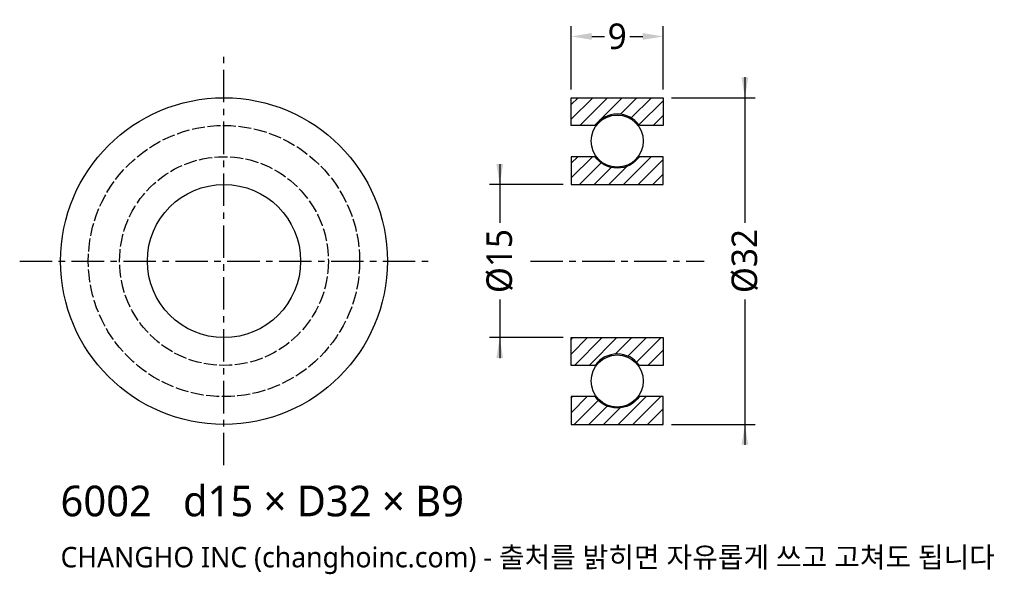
# Model space of a CAD drawing. Header units: millimetres. Extents: x -20 to 76.4, y -30.7 to 23.6.
import ezdxf

# ---------------------------------------------------------------- set-up
doc = ezdxf.new("R2010")
doc.units = ezdxf.units.MM
doc.linetypes.add('CENTER', pattern=[5.08, 3.175, -0.635, 0.635, -0.635])
doc.linetypes.add('DASHED', pattern=[1.524, 1.27, -0.254])
for name, color, linetype in [('문자', 7, 'CONTINUOUS'), ('숨은선', 3, 'DASHED'), ('외형선', 7, 'CONTINUOUS'), ('중심선', 1, 'CENTER'), ('치수', 4, 'CONTINUOUS'), ('해칭', 8, 'CONTINUOUS')]:
    doc.layers.add(name, color=color, linetype=linetype)
doc.styles.add('CH_KOR', font='malgun.ttf')
doc.dimstyles.new('CH_DIM', dxfattribs={"dimtxt": 2.5, "dimasz": 2, "dimexe": 1, "dimexo": 0.8, "dimgap": 0.8, "dimtad": 1, "dimdec": 0, "dimtxsty": 'CH_KOR', "dimcen": 2.5, "dimclrd": 4, "dimclre": 4, "dimclrt": 4, "dimazin": 3, "dimtfac": 1, "dimtmove": 0, "dimatfit": 3})

# ---------------------------------------------------------------- blocks, each defined once
blk = doc.blocks.new('_CLOSEDFILLED')
at = {"color": 0, "linetype": 'BYBLOCK'}
blk.add_solid([(-1, 0.164), (0, 0), (-1, -0.164)], dxfattribs=at)
blk = doc.blocks.new('*D1')
at = {"color": 4}
for p, q in [((51, 18), (51, 3.75)), ((43.8, 16), (52, 16)), ((51, -3.75), (51, -18)), ((43.8, -16), (52, -16))]:
    blk.add_line(p, q, dxfattribs=at)
at = {"layer": 'Defpoints'}
for p in [(43, 16), (51, 16), (43, -16)]:
    blk.add_point(p, dxfattribs=at)
at = {"layer": '치수', "color": 4, "xscale": 2, "yscale": 2}
for p, rotation in [((51, 16), 270), ((51, -16), 90)]:
    blk.add_blockref('_CLOSEDFILLED', p, dxfattribs=dict(at, rotation=rotation))
at = {"layer": '치수', "color": 4, "insert": (51, 0), "char_height": 2.5, "attachment_point": 5, "rotation": 90, "style": 'CH_KOR'}
blk.add_mtext('Ø32', dxfattribs=at)
blk = doc.blocks.new('*D2')
at = {"color": 4}
for p, q in [((27, 9.5), (27, 3.75)), ((33.2, 7.5), (26, 7.5)), ((27, -3.75), (27, -9.5)), ((33.2, -7.5), (26, -7.5))]:
    blk.add_line(p, q, dxfattribs=at)
at = {"layer": 'Defpoints'}
for p in [(27, 7.5), (34, 7.5), (34, -7.5)]:
    blk.add_point(p, dxfattribs=at)
at = {"layer": '치수', "color": 4, "xscale": 2, "yscale": 2}
for p, rotation in [((27, 7.5), 270), ((27, -7.5), 90)]:
    blk.add_blockref('_CLOSEDFILLED', p, dxfattribs=dict(at, rotation=rotation))
at = {"layer": '치수', "color": 4, "insert": (27, 0), "char_height": 2.5, "attachment_point": 5, "rotation": 90, "style": 'CH_KOR'}
blk.add_mtext('Ø15', dxfattribs=at)
blk = doc.blocks.new('*D3')
at = {"color": 4}
for p, q in [((34, 16.8), (34, 23)), ((43, 16.8), (43, 23)), ((36, 22), (37.25, 22)), ((39.75, 22), (41, 22))]:
    blk.add_line(p, q, dxfattribs=at)
at = {"layer": 'Defpoints'}
for p in [(34, 22), (34, 16), (43, 16)]:
    blk.add_point(p, dxfattribs=at)
at = {"layer": '치수', "color": 4, "xscale": 2, "yscale": 2, "rotation": 180}
blk.add_blockref('_CLOSEDFILLED', (34, 22), dxfattribs=at)
at = {"layer": '치수', "color": 4, "xscale": 2, "yscale": 2}
blk.add_blockref('_CLOSEDFILLED', (43, 22), dxfattribs=at)
at = {"layer": '치수', "color": 4, "insert": (38.5, 22), "char_height": 2.5, "attachment_point": 5, "style": 'CH_KOR'}
blk.add_mtext('9', dxfattribs=at)

msp = doc.modelspace()

# ---------------------------------------------------------------- hatches: boundary and pattern name
at = {"layer": '해칭'}
h = msp.add_hatch(dxfattribs=at)
h.set_pattern_fill('ANSI31', scale=0.32)
h.paths.add_polyline_path([(34, 16), (43, 16), (43, 13.28), (40.666, 13.28, 0.51797), (36.334, 13.28), (34, 13.28)])
h = msp.add_hatch(dxfattribs=at)
h.set_pattern_fill('ANSI31', scale=0.32)
h.paths.add_polyline_path([(34, 7.5), (43, 7.5), (43, 10.22), (40.666, 10.22, -0.51797), (36.334, 10.22), (34, 10.22)])
h = msp.add_hatch(dxfattribs=at)
h.set_pattern_fill('ANSI31', scale=0.32)
h.paths.add_polyline_path([(34, -7.5), (43, -7.5), (43, -10.22), (40.666, -10.22, 0.51797), (36.334, -10.22), (34, -10.22)])
h = msp.add_hatch(dxfattribs=at)
h.set_pattern_fill('ANSI31', scale=0.32)
h.paths.add_polyline_path([(34, -16), (43, -16), (43, -13.28), (40.666, -13.28, -0.51797), (36.334, -13.28), (34, -13.28)])

# ---------------------------------------------------------------- linework, layer by layer
at = {"layer": '숨은선'}
for radius in [13.28, 10.22]:
    msp.add_circle((0, 0), radius, dxfattribs=at)
at = {"layer": '외형선'}
for points in [[(34, 16), (43, 16), (43, 13.28), (40.666, 13.28, 0.51797), (36.334, 13.28), (34, 13.28)], [(34, 7.5), (43, 7.5), (43, 10.22), (40.666, 10.22, -0.51797), (36.334, 10.22), (34, 10.22)], [(34, -7.5), (43, -7.5), (43, -10.22), (40.666, -10.22, 0.51797), (36.334, -10.22), (34, -10.22)], [(34, -16), (43, -16), (43, -13.28), (40.666, -13.28, -0.51797), (36.334, -13.28), (34, -13.28)]]:
    msp.add_lwpolyline(points, format="xyb", close=True, dxfattribs=at)
for centre, radius in [((0, 0), 16), ((38.5, 11.75), 2.55), ((0, 0), 7.5), ((38.5, -11.75), 2.55)]:
    msp.add_circle(centre, radius, dxfattribs=at)
at = {"layer": '중심선'}
for p, q in [((0, -20), (0, 20)), ((-20, 0), (20, 0)), ((30, 0), (47, 0))]:
    msp.add_line(p, q, dxfattribs=at)

# ---------------------------------------------------------------- texts
at = {"layer": '문자', "style": 'CH_KOR'}
for s, height, p in [('6002   d15 × D32 × B9', 3, (-16, -25)), ('CHANGHO INC (changhoinc.com) - 출처를 밝히면 자유롭게 쓰고 고쳐도 됩니다', 2, (-16, -30))]:
    msp.add_text(s, height=height, dxfattribs=at).set_placement(p)

# ---------------------------------------------------------------- dimensions: what is measured, and where the dimension line sits
at = {"layer": '치수'}
dim = msp.add_linear_dim(base=(34, 22), p1=(34, 16), p2=(43, 16), dimstyle='CH_DIM', override={"dimscale": 1}, dxfattribs=at)
dim.commit()
dim.dimension.update_dxf_attribs({"geometry": '*D3', "text_midpoint": (38.5, 22)})
for base, p1, p2, text, picture, middle in [((51, 16), (43, 16), (43, -16), 'Ø32', '*D1', (51, 0)), ((27, 7.5), (34, 7.5), (34, -7.5), 'Ø15', '*D2', (27, 0))]:
    dim = msp.add_linear_dim(base=base, p1=p1, p2=p2, angle=90, text=text, dimstyle='CH_DIM', override={"dimscale": 1}, dxfattribs=at)
    dim.commit()
    dim.dimension.update_dxf_attribs({"geometry": picture, "text_midpoint": middle})

doc.saveas('drawing.dxf')
